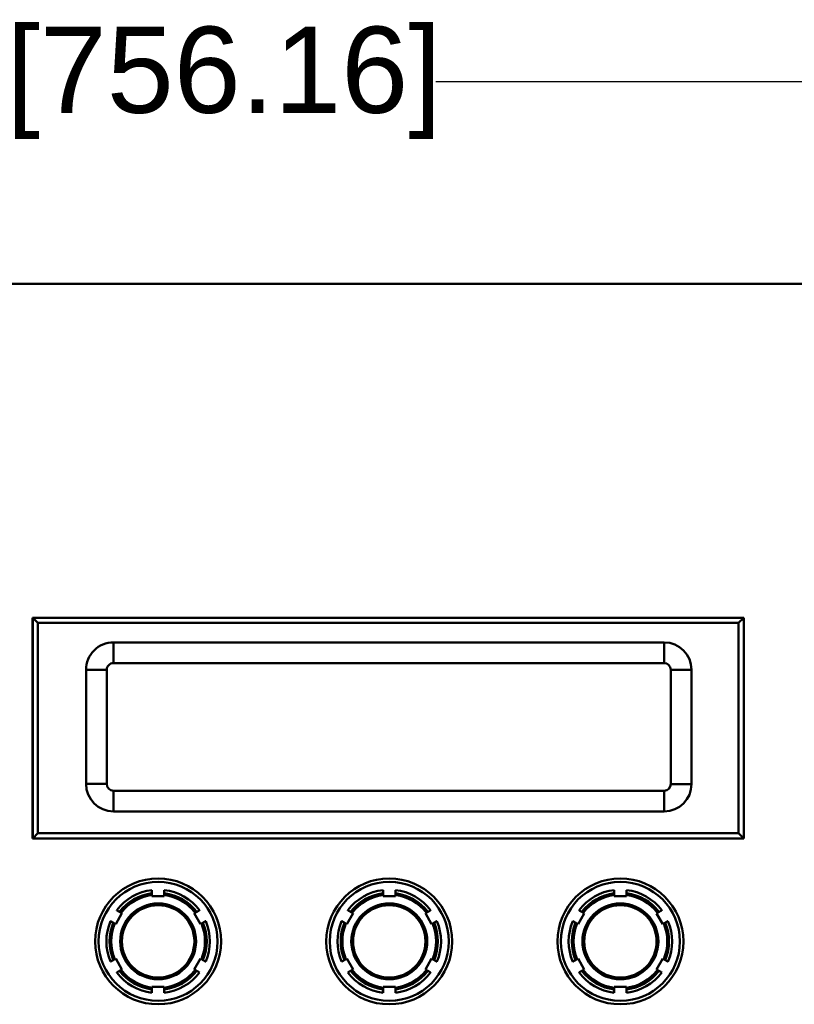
# Model space of a CAD drawing. Header units: inches. Extents: x 9.4 to 55.3, y 0.3 to 33.1.
# Tile 105 of 173: x 27.5 to 32, y 16.3 to 22. Entities that reach past the tile are written whole.
import ezdxf

# ---------------------------------------------------------------- set-up
doc = ezdxf.new("R2010")
doc.units = ezdxf.units.IN
doc.header["$MEASUREMENT"] = 0
for name, color, linetype, lineweight in [('Dimensions(ANSI)', 7, 'Continuous', 25), ('Visible Edges(ANSI)', 7, 'Continuous', 50), ('Visible Tangent Edges(ANSI)', 7, 'Continuous', 50)]:
    doc.layers.add(name, color=color, linetype=linetype, lineweight=lineweight)
doc.styles.add('Copy of DEFAULT-ANSI', font='arial.ttf')
doc.dimstyles.new('Copy of DEFAULT-ANSI-06', dxfattribs={"dimtxt": 0.5, "dimasz": 0.098425, "dimexe": 0.125, "dimexo": 0.0625, "dimgap": 0.031496, "dimtad": 0, "dimtih": 1, "dimtoh": 1, "dimrnd": 1e-08, "dimzin": 0, "dimdsep": 46, "dimtxsty": 'Copy of DEFAULT-ANSI', "dimcen": 0.09, "dimdle": 0.393701, "dimclrd": 179, "dimclre": 179, "dimclrt": 179, "dimadec": 0, "dimazin": 0, "dimtfac": 1, "dimtofl": 0, "dimtmove": 0, "dimatfit": 3, "dimfxl": 1, "dimtolj": 1, "dimtzin": 0, "dimlwd": 25, "dimlwe": 25, "dimarcsym": 0})

# ---------------------------------------------------------------- blocks, each defined once
blk = doc.blocks.new('*D3')
at = {"layer": 'Defpoints', "color": 0, "linetype": 'Continuous'}
for p in [(42.6076, 21.6816), (12.8376, 19.8706), (42.6076, 19.8706)]:
    blk.add_point(p, dxfattribs=at)
at = {"layer": 'Dimensions(ANSI)', "color": 179, "linetype": 'Continuous', "lineweight": 25}
for p, q in [((12.8376, 19.9331), (12.8376, 21.8066)), ((42.6076, 19.9331), (42.6076, 21.8066)), ((12.936, 21.6816), (25.4907, 21.6816)), ((42.5092, 21.6816), (29.9544, 21.6816))]:
    blk.add_line(p, q, dxfattribs=at)
at = {"layer": 'Dimensions(ANSI)', "color": 179, "linetype": 'Continuous'}
for points in [[(12.936, 21.698), (12.936, 21.6652), (12.8376, 21.6816)], [(42.5092, 21.698), (42.5092, 21.6652), (42.6076, 21.6816)]]:
    blk.add_solid(points, dxfattribs=at)
at = {"layer": 'Dimensions(ANSI)', "color": 179, "linetype": 'Continuous', "lineweight": 25, "insert": (25.5222, 22.002), "char_height": 0.5, "attachment_point": 1, "style": 'Copy of DEFAULT-ANSI'}
blk.add_mtext('\\A1;29.77 [756.16]', dxfattribs=at)

msp = doc.modelspace()

# ---------------------------------------------------------------- linework, layer by layer
at = {"layer": 'Visible Edges(ANSI)'}
for p, q in [((41.6076, 20.5106), (13.8376, 20.5106)), ((27.6155, 18.5737), (27.6175, 18.5737)), ((27.6155, 17.2937), (27.6155, 18.5737)), ((31.7393, 18.5736), (27.6175, 18.5737)), ((27.6175, 18.5737), (27.6475, 18.5437)), ((27.6175, 18.5737), (27.6175, 17.2937)), ((28.057, 18.5737), (31.7373, 18.5737)), ((31.7093, 18.5436), (31.7393, 18.5736)), ((31.7373, 18.5737), (31.7373, 18.5736)), ((31.7393, 17.2936), (31.7393, 18.5736)), ((27.6475, 18.5437), (31.7093, 18.5436)), ((27.6475, 17.3237), (27.6475, 18.5437)), ((31.7093, 18.5436), (31.7093, 17.3236)), ((31.2778, 18.4306), (28.0853, 18.4307)), ((28.0853, 18.3107), (31.2778, 18.3106)), ((27.9265, 18.2719), (27.9265, 17.6094)), ((28.0465, 17.6094), (28.0465, 18.2719)), ((31.3165, 18.2718), (31.3165, 17.6093)), ((31.4365, 17.6093), (31.4365, 18.2718)), ((31.2778, 17.5706), (28.0853, 17.5707)), ((28.0853, 17.4507), (31.2778, 17.4506)), ((27.6475, 17.3237), (27.6175, 17.2937)), ((31.7093, 17.3236), (27.6475, 17.3237)), ((31.7093, 17.3236), (31.7393, 17.2936)), ((28.057, 17.2937), (27.6155, 17.2937)), ((27.6175, 17.2937), (31.7393, 17.2936)), ((27.6175, 17.2937), (27.6175, 17.2937)), ((28.3081, 16.9596), (28.3081, 16.9658)), ((28.3801, 16.9658), (28.3801, 16.9596)), ((29.6481, 16.9595), (29.6481, 16.9658)), ((29.7201, 16.9658), (29.7201, 16.9595)), ((30.9881, 16.9595), (30.9881, 16.9658)), ((31.0601, 16.9658), (31.0601, 16.9595)), ((28.3801, 16.9596), (28.3081, 16.9596)), ((29.7201, 16.9595), (29.6481, 16.9595)), ((31.0601, 16.9595), (30.9881, 16.9595)), ((28.1344, 16.8593), (28.0984, 16.797)), ((28.129, 16.8625), (28.1344, 16.8593)), ((28.5537, 16.8593), (28.5591, 16.8625)), ((28.5897, 16.797), (28.5537, 16.8593)), ((29.4744, 16.8593), (29.4384, 16.7969)), ((29.469, 16.8624), (29.4744, 16.8593)), ((29.8937, 16.8593), (29.8991, 16.8624)), ((29.9297, 16.7969), (29.8937, 16.8593)), ((30.8144, 16.8592), (30.7784, 16.7969)), ((30.809, 16.8624), (30.8144, 16.8592)), ((31.2337, 16.8592), (31.2391, 16.8624)), ((31.2697, 16.7969), (31.2337, 16.8592)), ((28.0984, 16.797), (28.093, 16.8001)), ((28.5951, 16.8001), (28.5897, 16.797)), ((29.4384, 16.7969), (29.433, 16.8001)), ((29.9351, 16.8001), (29.9297, 16.7969)), ((30.7784, 16.7969), (30.773, 16.8)), ((31.2751, 16.8), (31.2697, 16.7969)), ((28.093, 16.5933), (28.0984, 16.5965)), ((28.0984, 16.5965), (28.1344, 16.5341)), ((28.5537, 16.5341), (28.5897, 16.5965)), ((28.5897, 16.5965), (28.5951, 16.5933)), ((29.433, 16.5933), (29.4384, 16.5964)), ((29.4384, 16.5964), (29.4744, 16.5341)), ((29.8937, 16.5341), (29.9297, 16.5964)), ((29.9297, 16.5964), (29.9351, 16.5933)), ((30.773, 16.5933), (30.7784, 16.5964)), ((30.7784, 16.5964), (30.8144, 16.534)), ((31.2337, 16.534), (31.2697, 16.5964)), ((31.2697, 16.5964), (31.2751, 16.5933)), ((28.1344, 16.5341), (28.129, 16.531)), ((28.5591, 16.531), (28.5537, 16.5341)), ((29.4744, 16.5341), (29.469, 16.5309)), ((29.8991, 16.5309), (29.8937, 16.5341)), ((30.8144, 16.534), (30.809, 16.5309)), ((31.2391, 16.5309), (31.2337, 16.534)), ((28.3081, 16.4276), (28.3081, 16.4339)), ((28.3081, 16.4339), (28.3801, 16.4339)), ((28.3801, 16.4339), (28.3801, 16.4276)), ((29.6481, 16.4276), (29.6481, 16.4338)), ((29.6481, 16.4338), (29.7201, 16.4338)), ((29.7201, 16.4338), (29.7201, 16.4276)), ((30.9881, 16.4275), (30.9881, 16.4338)), ((30.9881, 16.4338), (31.0601, 16.4338)), ((31.0601, 16.4338), (31.0601, 16.4275))]:
    msp.add_line(p, q, dxfattribs=at)
for centre, radius in [((28.3441, 16.6967), 0.365), ((29.6841, 16.6967), 0.365), ((31.0241, 16.6966), 0.365), ((28.3441, 16.6967), 0.22), ((29.6841, 16.6967), 0.22), ((31.0241, 16.6966), 0.22)]:
    msp.add_circle(centre, radius, dxfattribs=at)
for centre, radius, start, end in [((28.0853, 18.2719), 0.1588, 89.9982, 179.9982), ((31.2778, 18.2718), 0.1588, 359.9982, 89.9982), ((28.0853, 18.2719), 0.0388, 89.9982, 179.9982), ((31.2778, 18.2718), 0.0388, 359.9982, 89.9982), ((28.0853, 17.6094), 0.1588, 179.9982, 269.9982), ((28.0853, 17.6094), 0.0388, 179.9982, 269.9982), ((31.2778, 17.6093), 0.1588, 269.9982, 359.9982), ((31.2778, 17.6093), 0.0388, 269.9982, 359.9982), ((28.3441, 16.6967), 0.3, 96.8921, 143.1079), ((28.3441, 16.6967), 0.3, 36.8921, 83.1079), ((29.6841, 16.6967), 0.3, 96.8921, 143.1079), ((29.6841, 16.6967), 0.3, 36.8921, 83.1079), ((31.0241, 16.6966), 0.3, 96.8921, 143.1079), ((31.0241, 16.6966), 0.3, 36.8921, 83.1079), ((28.3441, 16.6967), 0.3, 156.8921, 203.1079), ((28.3441, 16.6967), 0.3, 336.8921, 23.1079), ((29.6841, 16.6967), 0.3, 156.8921, 203.1079), ((29.6841, 16.6967), 0.3, 336.8921, 23.1079), ((31.0241, 16.6966), 0.3, 156.8921, 203.1079), ((31.0241, 16.6966), 0.3, 336.8921, 23.1079), ((28.3441, 16.6967), 0.3, 216.8921, 263.1079), ((28.3441, 16.6967), 0.3, 276.8921, 323.1079), ((29.6841, 16.6967), 0.3, 216.8921, 263.1079), ((29.6841, 16.6967), 0.3, 276.8921, 323.1079), ((31.0241, 16.6966), 0.3, 216.8921, 263.1079), ((31.0241, 16.6966), 0.3, 276.8921, 323.1079)]:
    msp.add_arc(centre, radius, start, end, dxfattribs=at)
for points, weights in [([(28.3081, 16.9759), (28.3081, 16.9849), (28.3081, 16.9946)], [1.00002012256, 1.00052363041, 1]), ([(28.3801, 16.9946), (28.3801, 16.9849), (28.3801, 16.9759)], [1, 1.00052363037, 1.00002012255]), ([(29.6481, 16.9759), (29.6481, 16.9849), (29.6481, 16.9945)], [1.00002012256, 1.00052363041, 1]), ([(29.7201, 16.9945), (29.7201, 16.9849), (29.7201, 16.9759)], [1, 1.00052363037, 1.00002012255]), ([(30.9881, 16.9758), (30.9881, 16.9849), (30.9881, 16.9945)], [1.00002012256, 1.00052363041, 1]), ([(31.0601, 16.9945), (31.0601, 16.9849), (31.0601, 16.9758)], [1, 1.00052363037, 1.00002012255]), ([(28.1041, 16.8768), (28.1125, 16.872), (28.1203, 16.8675)], [1, 1.00052363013, 1.00002012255]), ([(28.5679, 16.8675), (28.5757, 16.872), (28.584, 16.8768)], [1.00002012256, 1.00052363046, 1]), ([(29.4441, 16.8768), (29.4525, 16.872), (29.4603, 16.8675)], [1, 1.00052363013, 1.00002012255]), ([(29.9079, 16.8675), (29.9157, 16.872), (29.924, 16.8768)], [1.00002012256, 1.00052363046, 1]), ([(30.7841, 16.8767), (30.7925, 16.8719), (30.8003, 16.8674)], [1, 1.00052363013, 1.00002012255]), ([(31.2479, 16.8674), (31.2557, 16.8719), (31.264, 16.8767)], [1.00002012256, 1.00052363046, 1]), ([(28.0843, 16.8051), (28.0765, 16.8097), (28.0681, 16.8145)], [1.00002012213, 1.00052361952, 1]), ([(28.62, 16.8145), (28.6117, 16.8097), (28.6039, 16.8051)], [1, 1.00052363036, 1.00002012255]), ([(29.4243, 16.8051), (29.4165, 16.8096), (29.4081, 16.8144)], [1.00002012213, 1.00052361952, 1]), ([(29.96, 16.8144), (29.9517, 16.8096), (29.9439, 16.8051)], [1, 1.00052363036, 1.00002012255]), ([(30.7643, 16.8051), (30.7565, 16.8096), (30.7481, 16.8144)], [1.00002012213, 1.00052361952, 1]), ([(31.3, 16.8144), (31.2917, 16.8096), (31.2839, 16.8051)], [1, 1.00052363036, 1.00002012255]), ([(28.0681, 16.579), (28.0765, 16.5838), (28.0843, 16.5883)], [1, 1.00052363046, 1.00002012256]), ([(28.6039, 16.5883), (28.6117, 16.5838), (28.62, 16.579)], [1.00002012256, 1.00052363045, 1]), ([(29.4081, 16.5789), (29.4165, 16.5837), (29.4243, 16.5883)], [1, 1.00052363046, 1.00002012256]), ([(29.9439, 16.5883), (29.9517, 16.5837), (29.96, 16.5789)], [1.00002012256, 1.00052363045, 1]), ([(30.7481, 16.5789), (30.7565, 16.5837), (30.7643, 16.5882)], [1, 1.00052363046, 1.00002012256]), ([(31.2839, 16.5882), (31.2917, 16.5837), (31.3, 16.5789)], [1.00002012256, 1.00052363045, 1]), ([(28.1203, 16.5259), (28.1125, 16.5214), (28.1041, 16.5166)], [1.00002012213, 1.00052361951, 1]), ([(28.584, 16.5166), (28.5757, 16.5214), (28.5679, 16.5259)], [1, 1.00052363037, 1.00002012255]), ([(29.4603, 16.5259), (29.4525, 16.5214), (29.4441, 16.5166)], [1.00002012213, 1.00052361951, 1]), ([(29.924, 16.5166), (29.9157, 16.5214), (29.9079, 16.5259)], [1, 1.00052363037, 1.00002012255]), ([(30.8003, 16.5259), (30.7925, 16.5214), (30.7841, 16.5166)], [1.00002012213, 1.00052361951, 1]), ([(31.264, 16.5166), (31.2557, 16.5214), (31.2479, 16.5259)], [1, 1.00052363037, 1.00002012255]), ([(28.3081, 16.3989), (28.3081, 16.4085), (28.3081, 16.4175)], [1, 1.0005236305, 1.00002012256]), ([(28.3801, 16.4175), (28.3801, 16.4085), (28.3801, 16.3989)], [1.00002012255, 1.00052363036, 1]), ([(29.6481, 16.3989), (29.6481, 16.4085), (29.6481, 16.4175)], [1, 1.0005236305, 1.00002012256]), ([(29.7201, 16.4175), (29.7201, 16.4085), (29.7201, 16.3989)], [1.00002012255, 1.00052363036, 1]), ([(30.9881, 16.3988), (30.9881, 16.4084), (30.9881, 16.4174)], [1, 1.0005236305, 1.00002012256]), ([(31.0601, 16.4174), (31.0601, 16.4084), (31.0601, 16.3988)], [1.00002012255, 1.00052363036, 1])]:
    msp.add_rational_spline(points, weights, degree=2, dxfattribs=at)
for points, knots in [([(28.3081, 16.9658), (28.3081, 16.9671), (28.3081, 16.9686), (28.3081, 16.9709), (28.3081, 16.9721), (28.3081, 16.9739), (28.3081, 16.9747), (28.3081, 16.9756), (28.3081, 16.9759), (28.3081, 16.9759)], [-0.037779, -0.037779, -0.037779, -0.037779, -0.02826573, -0.02826573, -0.01879725, -0.01879725, -0.0093788, -0.0093788, -0.00090854, -0.00090854, -0.00090854, -0.00090854]), ([(28.3801, 16.9759), (28.3801, 16.9759), (28.3801, 16.9756), (28.3801, 16.9747), (28.3801, 16.9739), (28.3801, 16.9721), (28.3801, 16.9709), (28.3801, 16.9686), (28.3801, 16.9671), (28.3801, 16.9658)], [0.00090854, 0.00090854, 0.00090854, 0.00090854, 0.0093788, 0.0093788, 0.01879725, 0.01879725, 0.02826573, 0.02826573, 0.037779, 0.037779, 0.037779, 0.037779]), ([(29.6481, 16.9658), (29.6481, 16.9671), (29.6481, 16.9685), (29.6481, 16.9708), (29.6481, 16.9721), (29.6481, 16.9738), (29.6481, 16.9747), (29.6481, 16.9756), (29.6481, 16.9758), (29.6481, 16.9759)], [-0.037779, -0.037779, -0.037779, -0.037779, -0.02826573, -0.02826573, -0.01879725, -0.01879725, -0.0093788, -0.0093788, -0.00090854, -0.00090854, -0.00090854, -0.00090854]), ([(29.7201, 16.9759), (29.7201, 16.9758), (29.7201, 16.9756), (29.7201, 16.9747), (29.7201, 16.9738), (29.7201, 16.9721), (29.7201, 16.9708), (29.7201, 16.9685), (29.7201, 16.9671), (29.7201, 16.9658)], [0.00090854, 0.00090854, 0.00090854, 0.00090854, 0.0093788, 0.0093788, 0.01879725, 0.01879725, 0.02826573, 0.02826573, 0.037779, 0.037779, 0.037779, 0.037779]), ([(30.9881, 16.9658), (30.9881, 16.967), (30.9881, 16.9685), (30.9881, 16.9708), (30.9881, 16.972), (30.9881, 16.9738), (30.9881, 16.9746), (30.9881, 16.9755), (30.9881, 16.9758), (30.9881, 16.9758)], [-0.037779, -0.037779, -0.037779, -0.037779, -0.02826573, -0.02826573, -0.01879725, -0.01879725, -0.0093788, -0.0093788, -0.00090854, -0.00090854, -0.00090854, -0.00090854]), ([(31.0601, 16.9758), (31.0601, 16.9758), (31.0601, 16.9755), (31.0601, 16.9746), (31.0601, 16.9738), (31.0601, 16.972), (31.0601, 16.9708), (31.0601, 16.9685), (31.0601, 16.967), (31.0601, 16.9658)], [0.00090854, 0.00090854, 0.00090854, 0.00090854, 0.0093788, 0.0093788, 0.01879725, 0.01879725, 0.02826573, 0.02826573, 0.037779, 0.037779, 0.037779, 0.037779]), ([(28.1203, 16.8675), (28.1203, 16.8675), (28.1206, 16.8673), (28.1213, 16.8669), (28.1221, 16.8665), (28.1236, 16.8656), (28.1247, 16.865), (28.1267, 16.8638), (28.1279, 16.8631), (28.129, 16.8625)], [0.00090854, 0.00090854, 0.00090854, 0.00090854, 0.0093788, 0.0093788, 0.01879725, 0.01879725, 0.02826573, 0.02826573, 0.037779, 0.037779, 0.037779, 0.037779]), ([(28.5591, 16.8625), (28.5602, 16.8631), (28.5615, 16.8638), (28.5635, 16.865), (28.5646, 16.8656), (28.5661, 16.8665), (28.5668, 16.8669), (28.5676, 16.8673), (28.5678, 16.8675), (28.5679, 16.8675)], [-0.037779, -0.037779, -0.037779, -0.037779, -0.02826573, -0.02826573, -0.01879725, -0.01879725, -0.0093788, -0.0093788, -0.00090854, -0.00090854, -0.00090854, -0.00090854]), ([(29.4603, 16.8675), (29.4603, 16.8674), (29.4606, 16.8673), (29.4613, 16.8668), (29.4621, 16.8664), (29.4636, 16.8656), (29.4647, 16.8649), (29.4667, 16.8638), (29.4679, 16.863), (29.469, 16.8624)], [0.00090854, 0.00090854, 0.00090854, 0.00090854, 0.0093788, 0.0093788, 0.01879725, 0.01879725, 0.02826573, 0.02826573, 0.037779, 0.037779, 0.037779, 0.037779]), ([(29.8991, 16.8624), (29.9002, 16.863), (29.9015, 16.8638), (29.9035, 16.8649), (29.9046, 16.8656), (29.9061, 16.8664), (29.9068, 16.8668), (29.9076, 16.8673), (29.9078, 16.8674), (29.9079, 16.8675)], [-0.037779, -0.037779, -0.037779, -0.037779, -0.02826573, -0.02826573, -0.01879725, -0.01879725, -0.0093788, -0.0093788, -0.00090854, -0.00090854, -0.00090854, -0.00090854]), ([(30.8003, 16.8674), (30.8003, 16.8674), (30.8006, 16.8673), (30.8013, 16.8668), (30.8021, 16.8664), (30.8036, 16.8655), (30.8047, 16.8649), (30.8067, 16.8637), (30.8079, 16.863), (30.809, 16.8624)], [0.00090854, 0.00090854, 0.00090854, 0.00090854, 0.0093788, 0.0093788, 0.01879725, 0.01879725, 0.02826573, 0.02826573, 0.037779, 0.037779, 0.037779, 0.037779]), ([(31.2391, 16.8624), (31.2402, 16.863), (31.2415, 16.8637), (31.2435, 16.8649), (31.2446, 16.8655), (31.2461, 16.8664), (31.2468, 16.8668), (31.2476, 16.8673), (31.2478, 16.8674), (31.2479, 16.8674)], [-0.037779, -0.037779, -0.037779, -0.037779, -0.02826573, -0.02826573, -0.01879725, -0.01879725, -0.0093788, -0.0093788, -0.00090854, -0.00090854, -0.00090854, -0.00090854]), ([(28.093, 16.8001), (28.0919, 16.8007), (28.0907, 16.8015), (28.0887, 16.8026), (28.0876, 16.8032), (28.0861, 16.8041), (28.0853, 16.8045), (28.0846, 16.805), (28.0843, 16.8051), (28.0843, 16.8051)], [-0.037779, -0.037779, -0.037779, -0.037779, -0.02826573, -0.02826573, -0.01879725, -0.01879725, -0.0093788, -0.0093788, -0.00090854, -0.00090854, -0.00090854, -0.00090854]), ([(28.6039, 16.8051), (28.6038, 16.8051), (28.6036, 16.805), (28.6028, 16.8045), (28.6021, 16.8041), (28.6006, 16.8032), (28.5995, 16.8026), (28.5975, 16.8015), (28.5962, 16.8007), (28.5951, 16.8001)], [0.00090854, 0.00090854, 0.00090854, 0.00090854, 0.0093788, 0.0093788, 0.01879725, 0.01879725, 0.02826573, 0.02826573, 0.037779, 0.037779, 0.037779, 0.037779]), ([(29.433, 16.8001), (29.4319, 16.8007), (29.4307, 16.8014), (29.4287, 16.8026), (29.4276, 16.8032), (29.4261, 16.8041), (29.4253, 16.8045), (29.4246, 16.8049), (29.4243, 16.8051), (29.4243, 16.8051)], [-0.037779, -0.037779, -0.037779, -0.037779, -0.02826573, -0.02826573, -0.01879725, -0.01879725, -0.0093788, -0.0093788, -0.00090854, -0.00090854, -0.00090854, -0.00090854]), ([(29.9439, 16.8051), (29.9438, 16.8051), (29.9436, 16.8049), (29.9428, 16.8045), (29.9421, 16.8041), (29.9406, 16.8032), (29.9395, 16.8026), (29.9375, 16.8014), (29.9362, 16.8007), (29.9351, 16.8001)], [0.00090854, 0.00090854, 0.00090854, 0.00090854, 0.0093788, 0.0093788, 0.01879725, 0.01879725, 0.02826573, 0.02826573, 0.037779, 0.037779, 0.037779, 0.037779]), ([(30.773, 16.8), (30.7719, 16.8007), (30.7707, 16.8014), (30.7687, 16.8025), (30.7676, 16.8032), (30.7661, 16.804), (30.7653, 16.8045), (30.7646, 16.8049), (30.7643, 16.805), (30.7643, 16.8051)], [-0.037779, -0.037779, -0.037779, -0.037779, -0.02826573, -0.02826573, -0.01879725, -0.01879725, -0.0093788, -0.0093788, -0.00090854, -0.00090854, -0.00090854, -0.00090854]), ([(31.2839, 16.8051), (31.2838, 16.805), (31.2836, 16.8049), (31.2828, 16.8045), (31.2821, 16.804), (31.2806, 16.8032), (31.2795, 16.8025), (31.2775, 16.8014), (31.2762, 16.8007), (31.2751, 16.8)], [0.00090854, 0.00090854, 0.00090854, 0.00090854, 0.0093788, 0.0093788, 0.01879725, 0.01879725, 0.02826573, 0.02826573, 0.037779, 0.037779, 0.037779, 0.037779]), ([(28.0843, 16.5883), (28.0843, 16.5883), (28.0846, 16.5885), (28.0853, 16.5889), (28.0861, 16.5893), (28.0876, 16.5902), (28.0887, 16.5908), (28.0907, 16.592), (28.0919, 16.5927), (28.093, 16.5933)], [0.00090854, 0.00090854, 0.00090854, 0.00090854, 0.0093788, 0.0093788, 0.01879725, 0.01879725, 0.02826573, 0.02826573, 0.037779, 0.037779, 0.037779, 0.037779]), ([(28.5951, 16.5933), (28.5962, 16.5927), (28.5975, 16.592), (28.5995, 16.5908), (28.6006, 16.5902), (28.6021, 16.5893), (28.6028, 16.5889), (28.6036, 16.5885), (28.6038, 16.5883), (28.6039, 16.5883)], [-0.037779, -0.037779, -0.037779, -0.037779, -0.02826573, -0.02826573, -0.01879725, -0.01879725, -0.0093788, -0.0093788, -0.00090854, -0.00090854, -0.00090854, -0.00090854]), ([(29.4243, 16.5883), (29.4243, 16.5883), (29.4246, 16.5884), (29.4253, 16.5889), (29.4261, 16.5893), (29.4276, 16.5902), (29.4287, 16.5908), (29.4307, 16.5919), (29.4319, 16.5927), (29.433, 16.5933)], [0.00090854, 0.00090854, 0.00090854, 0.00090854, 0.0093788, 0.0093788, 0.01879725, 0.01879725, 0.02826573, 0.02826573, 0.037779, 0.037779, 0.037779, 0.037779]), ([(29.9351, 16.5933), (29.9362, 16.5927), (29.9375, 16.5919), (29.9395, 16.5908), (29.9406, 16.5902), (29.9421, 16.5893), (29.9428, 16.5889), (29.9436, 16.5884), (29.9438, 16.5883), (29.9439, 16.5883)], [-0.037779, -0.037779, -0.037779, -0.037779, -0.02826573, -0.02826573, -0.01879725, -0.01879725, -0.0093788, -0.0093788, -0.00090854, -0.00090854, -0.00090854, -0.00090854]), ([(30.7643, 16.5882), (30.7643, 16.5882), (30.7646, 16.5884), (30.7653, 16.5888), (30.7661, 16.5892), (30.7676, 16.5901), (30.7687, 16.5907), (30.7707, 16.5919), (30.7719, 16.5926), (30.773, 16.5933)], [0.00090854, 0.00090854, 0.00090854, 0.00090854, 0.0093788, 0.0093788, 0.01879725, 0.01879725, 0.02826573, 0.02826573, 0.037779, 0.037779, 0.037779, 0.037779]), ([(31.2751, 16.5933), (31.2762, 16.5926), (31.2775, 16.5919), (31.2795, 16.5907), (31.2806, 16.5901), (31.2821, 16.5892), (31.2828, 16.5888), (31.2836, 16.5884), (31.2838, 16.5882), (31.2839, 16.5882)], [-0.037779, -0.037779, -0.037779, -0.037779, -0.02826573, -0.02826573, -0.01879725, -0.01879725, -0.0093788, -0.0093788, -0.00090854, -0.00090854, -0.00090854, -0.00090854]), ([(28.129, 16.531), (28.1279, 16.5304), (28.1267, 16.5296), (28.1247, 16.5285), (28.1236, 16.5279), (28.1221, 16.527), (28.1213, 16.5266), (28.1206, 16.5261), (28.1203, 16.526), (28.1203, 16.5259)], [-0.037779, -0.037779, -0.037779, -0.037779, -0.02826573, -0.02826573, -0.01879725, -0.01879725, -0.0093788, -0.0093788, -0.00090854, -0.00090854, -0.00090854, -0.00090854]), ([(28.5679, 16.5259), (28.5678, 16.526), (28.5676, 16.5261), (28.5668, 16.5266), (28.5661, 16.527), (28.5646, 16.5279), (28.5635, 16.5285), (28.5615, 16.5296), (28.5602, 16.5304), (28.5591, 16.531)], [0.00090854, 0.00090854, 0.00090854, 0.00090854, 0.0093788, 0.0093788, 0.01879725, 0.01879725, 0.02826573, 0.02826573, 0.037779, 0.037779, 0.037779, 0.037779]), ([(29.469, 16.5309), (29.4679, 16.5303), (29.4667, 16.5296), (29.4647, 16.5284), (29.4636, 16.5278), (29.4621, 16.5269), (29.4613, 16.5265), (29.4606, 16.5261), (29.4603, 16.5259), (29.4603, 16.5259)], [-0.037779, -0.037779, -0.037779, -0.037779, -0.02826573, -0.02826573, -0.01879725, -0.01879725, -0.0093788, -0.0093788, -0.00090854, -0.00090854, -0.00090854, -0.00090854]), ([(29.9079, 16.5259), (29.9078, 16.5259), (29.9076, 16.5261), (29.9068, 16.5265), (29.9061, 16.5269), (29.9046, 16.5278), (29.9035, 16.5284), (29.9015, 16.5296), (29.9002, 16.5303), (29.8991, 16.5309)], [0.00090854, 0.00090854, 0.00090854, 0.00090854, 0.0093788, 0.0093788, 0.01879725, 0.01879725, 0.02826573, 0.02826573, 0.037779, 0.037779, 0.037779, 0.037779]), ([(30.809, 16.5309), (30.8079, 16.5303), (30.8067, 16.5295), (30.8047, 16.5284), (30.8036, 16.5278), (30.8021, 16.5269), (30.8013, 16.5265), (30.8006, 16.526), (30.8003, 16.5259), (30.8003, 16.5259)], [-0.037779, -0.037779, -0.037779, -0.037779, -0.02826573, -0.02826573, -0.01879725, -0.01879725, -0.0093788, -0.0093788, -0.00090854, -0.00090854, -0.00090854, -0.00090854]), ([(31.2479, 16.5259), (31.2478, 16.5259), (31.2476, 16.526), (31.2468, 16.5265), (31.2461, 16.5269), (31.2446, 16.5278), (31.2435, 16.5284), (31.2415, 16.5295), (31.2402, 16.5303), (31.2391, 16.5309)], [0.00090854, 0.00090854, 0.00090854, 0.00090854, 0.0093788, 0.0093788, 0.01879725, 0.01879725, 0.02826573, 0.02826573, 0.037779, 0.037779, 0.037779, 0.037779]), ([(28.3081, 16.4175), (28.3081, 16.4176), (28.3081, 16.4178), (28.3081, 16.4188), (28.3081, 16.4196), (28.3081, 16.4213), (28.3081, 16.4226), (28.3081, 16.4249), (28.3081, 16.4264), (28.3081, 16.4276)], [0.00090854, 0.00090854, 0.00090854, 0.00090854, 0.0093788, 0.0093788, 0.01879725, 0.01879725, 0.02826573, 0.02826573, 0.037779, 0.037779, 0.037779, 0.037779]), ([(28.3801, 16.4276), (28.3801, 16.4264), (28.3801, 16.4249), (28.3801, 16.4226), (28.3801, 16.4213), (28.3801, 16.4196), (28.3801, 16.4188), (28.3801, 16.4178), (28.3801, 16.4176), (28.3801, 16.4175)], [-0.037779, -0.037779, -0.037779, -0.037779, -0.02826573, -0.02826573, -0.01879725, -0.01879725, -0.0093788, -0.0093788, -0.00090854, -0.00090854, -0.00090854, -0.00090854]), ([(29.6481, 16.4175), (29.6481, 16.4175), (29.6481, 16.4178), (29.6481, 16.4187), (29.6481, 16.4195), (29.6481, 16.4213), (29.6481, 16.4225), (29.6481, 16.4248), (29.6481, 16.4263), (29.6481, 16.4276)], [0.00090854, 0.00090854, 0.00090854, 0.00090854, 0.0093788, 0.0093788, 0.01879725, 0.01879725, 0.02826573, 0.02826573, 0.037779, 0.037779, 0.037779, 0.037779]), ([(29.7201, 16.4276), (29.7201, 16.4263), (29.7201, 16.4248), (29.7201, 16.4225), (29.7201, 16.4213), (29.7201, 16.4195), (29.7201, 16.4187), (29.7201, 16.4178), (29.7201, 16.4175), (29.7201, 16.4175)], [-0.037779, -0.037779, -0.037779, -0.037779, -0.02826573, -0.02826573, -0.01879725, -0.01879725, -0.0093788, -0.0093788, -0.00090854, -0.00090854, -0.00090854, -0.00090854]), ([(30.9881, 16.4174), (30.9881, 16.4175), (30.9881, 16.4178), (30.9881, 16.4187), (30.9881, 16.4195), (30.9881, 16.4213), (30.9881, 16.4225), (30.9881, 16.4248), (30.9881, 16.4263), (30.9881, 16.4275)], [0.00090854, 0.00090854, 0.00090854, 0.00090854, 0.0093788, 0.0093788, 0.01879725, 0.01879725, 0.02826573, 0.02826573, 0.037779, 0.037779, 0.037779, 0.037779]), ([(31.0601, 16.4275), (31.0601, 16.4263), (31.0601, 16.4248), (31.0601, 16.4225), (31.0601, 16.4213), (31.0601, 16.4195), (31.0601, 16.4187), (31.0601, 16.4178), (31.0601, 16.4175), (31.0601, 16.4174)], [-0.037779, -0.037779, -0.037779, -0.037779, -0.02826573, -0.02826573, -0.01879725, -0.01879725, -0.0093788, -0.0093788, -0.00090854, -0.00090854, -0.00090854, -0.00090854])]:
    msp.add_open_spline(points, degree=3, knots=knots, dxfattribs=at)
at = {"layer": 'Visible Tangent Edges(ANSI)'}
for p, q in [((28.0853, 18.4307), (28.0853, 18.3107)), ((31.2778, 18.3106), (31.2778, 18.4306)), ((27.9265, 18.2719), (28.0465, 18.2719)), ((31.3165, 18.2718), (31.4365, 18.2718)), ((27.9265, 17.6094), (28.0465, 17.6094)), ((31.3165, 17.6093), (31.4365, 17.6093)), ((28.0853, 17.4507), (28.0853, 17.5707)), ((31.2778, 17.5706), (31.2778, 17.4506))]:
    msp.add_line(p, q, dxfattribs=at)
for centre, radius in [((28.3441, 16.6967), 0.345), ((29.6841, 16.6967), 0.345), ((31.0241, 16.6966), 0.345), ((28.3441, 16.6967), 0.21), ((29.6841, 16.6967), 0.21), ((31.0241, 16.6966), 0.21)]:
    msp.add_circle(centre, radius, dxfattribs=at)
for centre, radius, start, end in [((28.3441, 16.6967), 0.2815, 97.3471, 142.6529), ((28.3441, 16.6967), 0.2715, 97.6191, 142.3809), ((28.3441, 16.6967), 0.2815, 37.3471, 82.6529), ((28.3441, 16.6967), 0.2715, 37.6191, 82.3809), ((29.6841, 16.6967), 0.2815, 97.3471, 142.6529), ((29.6841, 16.6967), 0.2715, 97.6191, 142.3809), ((29.6841, 16.6967), 0.2815, 37.3471, 82.6529), ((29.6841, 16.6967), 0.2715, 37.6191, 82.3809), ((31.0241, 16.6966), 0.2815, 97.3471, 142.6529), ((31.0241, 16.6966), 0.2715, 97.6191, 142.3809), ((31.0241, 16.6966), 0.2815, 37.3471, 82.6529), ((31.0241, 16.6966), 0.2715, 37.6191, 82.3809), ((28.3441, 16.6967), 0.2815, 157.3471, 202.6529), ((28.3441, 16.6967), 0.2715, 157.6191, 202.3809), ((28.3441, 16.6967), 0.2715, 337.6191, 22.3809), ((28.3441, 16.6967), 0.2815, 337.3471, 22.6529), ((29.6841, 16.6967), 0.2815, 157.3471, 202.6529), ((29.6841, 16.6967), 0.2715, 157.6191, 202.3809), ((29.6841, 16.6967), 0.2715, 337.6191, 22.3809), ((29.6841, 16.6967), 0.2815, 337.3471, 22.6529), ((31.0241, 16.6966), 0.2815, 157.3471, 202.6529), ((31.0241, 16.6966), 0.2715, 157.6191, 202.3809), ((31.0241, 16.6966), 0.2715, 337.6191, 22.3809), ((31.0241, 16.6966), 0.2815, 337.3471, 22.6529), ((28.3441, 16.6967), 0.2815, 217.3471, 262.6529), ((28.3441, 16.6967), 0.2715, 217.6191, 262.3809), ((28.3441, 16.6967), 0.2715, 277.6191, 322.3809), ((28.3441, 16.6967), 0.2815, 277.3471, 322.6529), ((29.6841, 16.6967), 0.2815, 217.3471, 262.6529), ((29.6841, 16.6967), 0.2715, 217.6191, 262.3809), ((29.6841, 16.6967), 0.2715, 277.6191, 322.3809), ((29.6841, 16.6967), 0.2815, 277.3471, 322.6529), ((31.0241, 16.6966), 0.2815, 217.3471, 262.6529), ((31.0241, 16.6966), 0.2715, 217.6191, 262.3809), ((31.0241, 16.6966), 0.2715, 277.6191, 322.3809), ((31.0241, 16.6966), 0.2815, 277.3471, 322.6529)]:
    msp.add_arc(centre, radius, start, end, dxfattribs=at)

# ---------------------------------------------------------------- dimensions: what is measured, and where the dimension line sits
at = {"layer": 'Dimensions(ANSI)', "color": 179, "linetype": 'Continuous', "lineweight": 25}
dim = msp.add_linear_dim(base=(42.6076, 21.6816), p1=(12.8376, 19.8706), p2=(42.6076, 19.8706), dimstyle='Copy of DEFAULT-ANSI-06', override={"dimtih": 0, "dimtoh": 0, "dimdec": 2, "dimtp": 0, "dimtm": 0, "dimtdec": 2, "dimatfit": 1}, dxfattribs=at)
dim.commit()
dim.dimension.update_dxf_attribs({"geometry": '*D3', "text_midpoint": (27.7226, 21.6816), "dimtype": 160})

doc.saveas('drawing.dxf')
